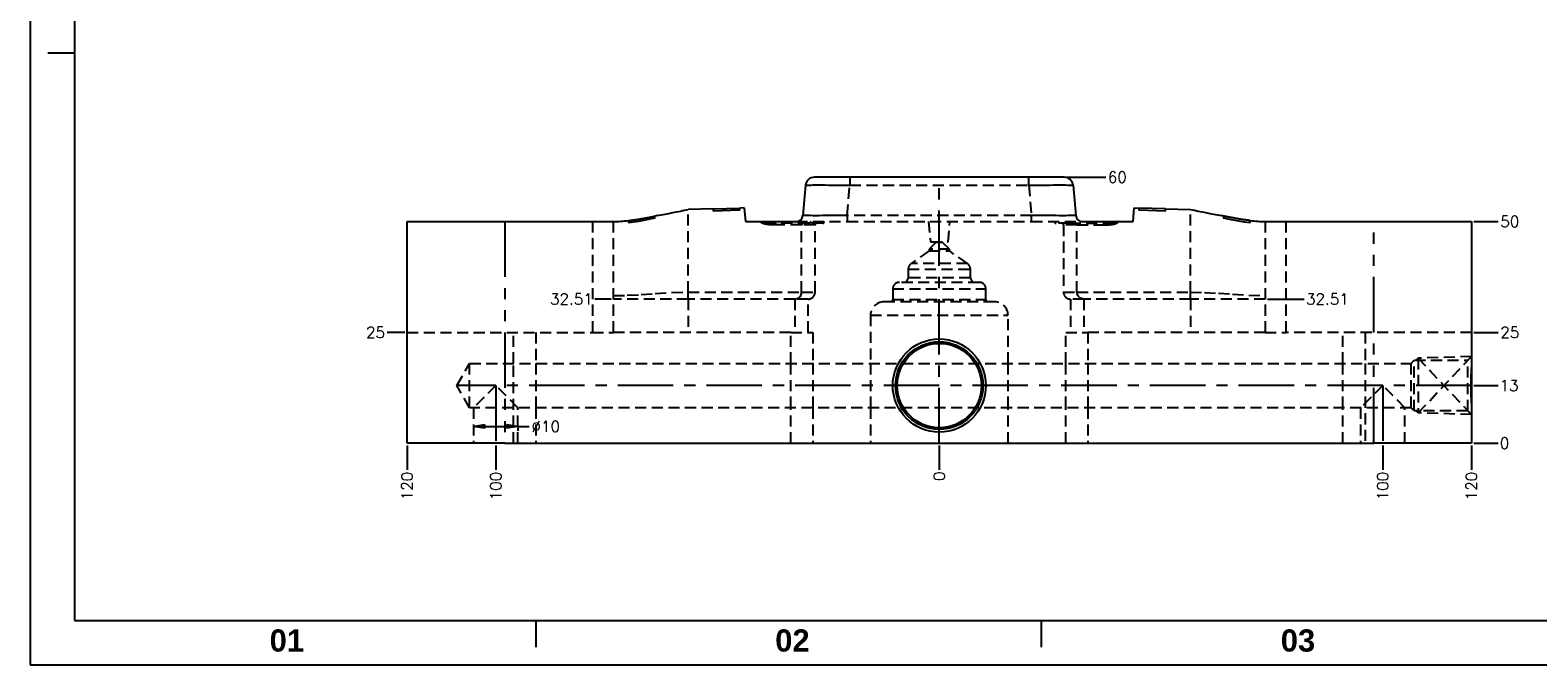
# Model space of a CAD drawing. Extents: x 2651 to 11825, y -3833 to 1075.
# Tile 1 of 256: x 2651 to 2991, y -3833 to -3690. Entities that reach past the tile are written whole.
import ezdxf

# ---------------------------------------------------------------- set-up
doc = ezdxf.new("R2010")
doc.units = 0
doc.header["$LTSCALE"] = 10
for name, pattern in [('CENTER', [2, 1.25, -0.25, 0.25, -0.25]), ('HIDDEN', [0.375, 0.25, -0.125]), ('PHANTOM', [2.5, 1.25, -0.25, 0.25, -0.25, 0.25, -0.25])]:
    doc.linetypes.add(name, pattern=pattern)
doc.layers.get('0').update_dxf_attribs({"linetype": 'CONTINUOUS'})
doc.layers.get('Defpoints').update_dxf_attribs({"linetype": 'CONTINUOUS'})
for name, color, linetype in [('BOX', 4, 'CONTINUOUS'), ('CEN', 1, 'CENTER'), ('COOL', 150, 'HIDDEN'), ('DIM', 3, 'CONTINUOUS'), ('LAYER_099', 7, 'CONTINUOUS')]:
    doc.layers.add(name, color=color, linetype=linetype)
doc.styles.get("Standard").update_dxf_attribs({"font": 'romans.shx'})
doc.dimstyles.new('1-1', dxfattribs={"dimtxt": 2.5, "dimasz": 2.5, "dimexe": 1, "dimexo": 0.5, "dimtad": 0, "dimrnd": 1.38778e-17, "dimzin": 9, "dimdsep": 46, "dimtxsty": 'Standard', "dimblk": 'CLOSED', "dimcen": 0, "dimclrd": 3, "dimclre": 3, "dimclrt": 3, "dimazin": 2, "dimtfac": 0.75, "dimtofl": 0, "dimtmove": 0, "dimatfit": 3, "dimfxl": 0, "dimtolj": 1, "dimarcsym": 0})

# ---------------------------------------------------------------- blocks, each defined once
blk = doc.blocks.new('*D474')
at = {"layer": 'Defpoints', "color": 0}
for p in [(2855.68, -3783.36), (2855.68, -3783.36), (2855.68, -3789.36)]:
    blk.add_point(p, dxfattribs=at)
at = {"layer": 'DIM', "color": 3, "lineweight": -2}
blk.add_line((2855.68, -3783.86), (2855.68, -3789.36), dxfattribs=at)
at = {"layer": 'DIM', "color": 3, "insert": (2855.68, -3790.82), "char_height": 2.5, "attachment_point": 5, "rotation": 90}
blk.add_mtext('\\A1;0', dxfattribs=at)
blk = doc.blocks.new('_Closed')
at = {"color": 0, "linetype": 'ByBlock', "lineweight": -2}
for p, q in [((-1, 0.17), (0, 0)), ((-1, 0.17), (-1, -0.17)), ((0, 0), (-1, -0.17)), ((0, 0), (-1, 0))]:
    blk.add_line(p, q, dxfattribs=at)
blk = doc.blocks.new('*D475')
at = {"layer": 'Defpoints', "color": 0}
for p in [(2755.68, -3783.36), (2855.68, -3783.36), (2755.68, -3789.36)]:
    blk.add_point(p, dxfattribs=at)
at = {"layer": 'DIM', "color": 3, "lineweight": -2}
blk.add_line((2755.68, -3783.86), (2755.68, -3789.36), dxfattribs=at)
at = {"layer": 'DIM', "color": 3, "insert": (2755.68, -3793.02), "char_height": 2.5, "attachment_point": 5, "rotation": 90}
blk.add_mtext('\\A1;100', dxfattribs=at)
blk = doc.blocks.new('*D476')
at = {"layer": 'Defpoints', "color": 0}
for p in [(2735.68, -3783.36), (2855.68, -3783.36), (2735.68, -3789.36)]:
    blk.add_point(p, dxfattribs=at)
at = {"layer": 'DIM', "color": 3, "lineweight": -2}
blk.add_line((2735.68, -3783.86), (2735.68, -3789.36), dxfattribs=at)
at = {"layer": 'DIM', "color": 3, "insert": (2735.68, -3793.02), "char_height": 2.5, "attachment_point": 5, "rotation": 90}
blk.add_mtext('\\A1;120', dxfattribs=at)
blk = doc.blocks.new('*D477')
at = {"layer": 'Defpoints', "color": 0}
for p in [(2855.68, -3783.36), (2955.68, -3783.36), (2955.68, -3789.36)]:
    blk.add_point(p, dxfattribs=at)
at = {"layer": 'DIM', "color": 3, "lineweight": -2}
blk.add_line((2955.68, -3783.86), (2955.68, -3789.36), dxfattribs=at)
at = {"layer": 'DIM', "color": 3, "insert": (2955.68, -3793.02), "char_height": 2.5, "attachment_point": 5, "rotation": 90}
blk.add_mtext('\\A1;100', dxfattribs=at)
blk = doc.blocks.new('*D478')
at = {"layer": 'Defpoints', "color": 0}
for p in [(2855.68, -3783.36), (2975.68, -3783.36), (2975.68, -3789.36)]:
    blk.add_point(p, dxfattribs=at)
at = {"layer": 'DIM', "color": 3, "lineweight": -2}
blk.add_line((2975.68, -3783.86), (2975.68, -3789.36), dxfattribs=at)
at = {"layer": 'DIM', "color": 3, "insert": (2975.68, -3793.02), "char_height": 2.5, "attachment_point": 5, "rotation": 90}
blk.add_mtext('\\A1;120', dxfattribs=at)
blk = doc.blocks.new('*D479')
at = {"layer": 'Defpoints', "color": 0}
for p in [(2855.68, -3783.36), (2975.68, -3783.36), (2981.68, -3783.36)]:
    blk.add_point(p, dxfattribs=at)
at = {"layer": 'DIM', "color": 3, "lineweight": -2}
blk.add_line((2976.18, -3783.36), (2981.68, -3783.36), dxfattribs=at)
at = {"layer": 'DIM', "color": 3, "insert": (2983.14, -3783.36), "char_height": 2.5, "attachment_point": 5}
blk.add_mtext('\\A1;0', dxfattribs=at)
blk = doc.blocks.new('*D480')
at = {"layer": 'Defpoints', "color": 0}
for p in [(2975.68, -3770.36), (2981.68, -3770.36), (2855.68, -3783.36)]:
    blk.add_point(p, dxfattribs=at)
at = {"layer": 'DIM', "color": 3, "lineweight": -2}
blk.add_line((2976.18, -3770.36), (2981.68, -3770.36), dxfattribs=at)
at = {"layer": 'DIM', "color": 3, "insert": (2984.15, -3770.36), "char_height": 2.5, "attachment_point": 5}
blk.add_mtext('\\A1;13', dxfattribs=at)
blk = doc.blocks.new('*D481')
at = {"layer": 'Defpoints', "color": 0}
for p in [(2975.68, -3758.36), (2981.68, -3758.36), (2855.68, -3783.36)]:
    blk.add_point(p, dxfattribs=at)
at = {"layer": 'DIM', "color": 3, "lineweight": -2}
blk.add_line((2976.18, -3758.36), (2981.68, -3758.36), dxfattribs=at)
at = {"layer": 'DIM', "color": 3, "insert": (2984.33, -3758.36), "char_height": 2.5, "attachment_point": 5}
blk.add_mtext('\\A1;25', dxfattribs=at)
blk = doc.blocks.new('*D482')
at = {"layer": 'Defpoints', "color": 0}
for p in [(2975.68, -3733.36), (2981.68, -3733.36), (2855.68, -3783.36)]:
    blk.add_point(p, dxfattribs=at)
at = {"layer": 'DIM', "color": 3, "lineweight": -2}
blk.add_line((2976.18, -3733.36), (2981.68, -3733.36), dxfattribs=at)
at = {"layer": 'DIM', "color": 3, "insert": (2984.33, -3733.36), "char_height": 2.5, "attachment_point": 5}
blk.add_mtext('\\A1;50', dxfattribs=at)
blk = doc.blocks.new('*D483')
at = {"layer": 'Defpoints', "color": 0}
for p in [(2929.18, -3750.85), (2937.93, -3750.85), (2855.68, -3783.36)]:
    blk.add_point(p, dxfattribs=at)
at = {"layer": 'DIM', "color": 3, "lineweight": -2}
blk.add_line((2929.68, -3750.85), (2937.93, -3750.85), dxfattribs=at)
at = {"layer": 'DIM', "color": 3, "insert": (2943.2, -3750.85), "char_height": 2.5, "attachment_point": 5}
blk.add_mtext('\\A1;32.51', dxfattribs=at)
blk = doc.blocks.new('*D484')
at = {"layer": 'Defpoints', "color": 0}
for p in [(2883.85, -3723.36), (2893.24, -3723.36), (2855.68, -3783.36)]:
    blk.add_point(p, dxfattribs=at)
at = {"layer": 'DIM', "color": 3, "lineweight": -2}
blk.add_line((2884.35, -3723.36), (2893.24, -3723.36), dxfattribs=at)
at = {"layer": 'DIM', "color": 3, "insert": (2895.83, -3723.36), "char_height": 2.5, "attachment_point": 5}
blk.add_mtext('\\A1;60', dxfattribs=at)
blk = doc.blocks.new('*D485')
at = {"layer": 'Defpoints', "color": 0}
for p in [(2731.22, -3758.36), (2735.68, -3758.36), (2855.68, -3783.36)]:
    blk.add_point(p, dxfattribs=at)
at = {"layer": 'DIM', "color": 3, "lineweight": -2}
blk.add_line((2735.18, -3758.36), (2731.22, -3758.36), dxfattribs=at)
at = {"layer": 'DIM', "color": 3, "insert": (2728.57, -3758.36), "char_height": 2.5, "attachment_point": 5}
blk.add_mtext('\\A1;25', dxfattribs=at)
blk = doc.blocks.new('*D486')
at = {"layer": 'Defpoints', "color": 0}
for p in [(2777.99, -3750.85), (2782.19, -3750.85), (2855.68, -3783.36)]:
    blk.add_point(p, dxfattribs=at)
at = {"layer": 'DIM', "color": 3, "lineweight": -2}
blk.add_line((2781.69, -3750.85), (2777.99, -3750.85), dxfattribs=at)
at = {"layer": 'DIM', "color": 3, "insert": (2772.73, -3750.85), "char_height": 2.5, "attachment_point": 5}
blk.add_mtext('\\A1;32.51', dxfattribs=at)
blk = doc.blocks.new('*D487')
at = {"layer": 'Defpoints', "color": 0}
for p in [(2750.68, -3779.36), (2750.68, -3779.58), (2760.68, -3779.36)]:
    blk.add_point(p, dxfattribs=at)
at = {"layer": 'DIM', "color": 3, "lineweight": -2}
for p, q in [((2750.68, -3779.86), (2750.68, -3780.58)), ((2753.18, -3779.58), (2758.18, -3779.58)), ((2760.68, -3779.58), (2763.18, -3779.58)), ((2760.68, -3779.86), (2760.68, -3780.58))]:
    blk.add_line(p, q, dxfattribs=at)
at = {"layer": 'DIM', "color": 3, "lineweight": -2, "xscale": 2.5, "yscale": 2.5, "zscale": 2.5, "rotation": 180}
blk.add_blockref('_Closed', (2750.68, -3779.58), dxfattribs=at)
at = {"layer": 'DIM', "color": 3, "lineweight": -2, "xscale": 2.5, "yscale": 2.5, "zscale": 2.5}
blk.add_blockref('_Closed', (2760.68, -3779.58), dxfattribs=at)
at = {"layer": 'DIM', "color": 3, "insert": (2766.96, -3779.58), "char_height": 2.5, "attachment_point": 5}
blk.add_mtext('\\A1;%%c10', dxfattribs=at)
blk = doc.blocks.new('dg')
at = {"color": 4}
for p, q in [((10, 138), (4, 138)), ((114, 10), (114, 4)), ((228, 10), (228, 4))]:
    blk.add_line(p, q, dxfattribs=at)
at = {"layer": 'BOX', "color": 3}
for points in [[(0, 0), (1140, 0), (1140, 820), (0, 820)], [(10, 10), (1130, 10), (1130, 810), (10, 810)]]:
    blk.add_lwpolyline(points, close=True, dxfattribs=at)
at = {"color": 4, "char_height": 5, "attachment_point": 1}
for s, insert in [('{\\fArial|b1|i0|c0|p34;\\C6;01}', (54, 8)), ('{\\fArial|b1|i0|c0|p34;\\C6;02}', (168, 8)), ('{\\fArial|b1|i0|c0|p34;\\C6;03}', (282, 8))]:
    blk.add_mtext_dynamic_manual_height_columns(s, width=8, gutter_width=12.5, heights=[0], dxfattribs=dict(at, insert=insert))

msp = doc.modelspace()

# ---------------------------------------------------------------- linework, layer by layer
at = {"layer": 'CEN'}
msp.add_line((2855.684, -3783.358), (2855.684, -3723.358), dxfattribs=at)
at = {"layer": 'COOL'}
for p, q in [((2749.783, -3775.358), (2749.783, -3765.358)), ((2755.684, -3770.358), (2750.684, -3775.358)), ((2760.684, -3775.358), (2755.684, -3770.358)), ((2955.684, -3770.358), (2950.684, -3775.358)), ((2960.684, -3775.358), (2955.684, -3770.358)), ((2750.684, -3775.358), (2750.684, -3783.358)), ((2760.684, -3783.358), (2760.684, -3775.358)), ((2950.684, -3775.358), (2950.684, -3783.358)), ((2960.684, -3783.358), (2960.684, -3775.358))]:
    msp.add_line(p, q, dxfattribs=at)
at = {"layer": 'COOL', "color": 1, "linetype": 'CENTER'}
for p, q in [((2975.684, -3770.358), (2746.896, -3770.358)), ((2755.684, -3770.358), (2755.684, -3783.358)), ((2955.684, -3770.358), (2955.684, -3783.358))]:
    msp.add_line(p, q, dxfattribs=at)
at = {"layer": 'COOL'}
for points in [[(2962.09, -3775.358), (2749.783, -3775.358), (2746.896, -3770.358), (2749.783, -3765.358), (2962.09, -3765.358)], [(2962.79, -3776.058), (2962.09, -3775.358), (2962.09, -3765.358), (2962.79, -3764.658)], [(2974.834, -3776.058), (2962.79, -3776.058), (2962.79, -3764.658), (2974.834, -3764.658)], [(2975.684, -3763.808), (2963.684, -3764.211), (2963.237, -3764.658)], [(2975.684, -3776.908), (2963.684, -3764.211), (2963.684, -3776.505), (2975.684, -3763.808)], [(2975.684, -3776.908), (2974.834, -3776.058), (2974.834, -3764.658), (2975.684, -3763.808)], [(2975.684, -3776.908), (2963.684, -3776.505), (2963.237, -3776.058)]]:
    msp.add_lwpolyline(points, dxfattribs=at)
at = {"layer": 'LAYER_099', "color": 0, "linetype": 'Continuous'}
for p, q in [((2825.524, -3725.184), (2824.929, -3731.989)), ((2883.851, -3723.358), (2827.517, -3723.358)), ((2885.844, -3725.184), (2886.439, -3731.989)), ((2792.118, -3732.022), (2791.568, -3732.122)), ((2791.568, -3732.631), (2791.568, -3732.122)), ((2804.671, -3730.487), (2799.032, -3730.635)), ((2804.671, -3730.507), (2810.671, -3730.35)), ((2804.671, -3730.487), (2804.671, -3730.987)), ((2810.671, -3730.83), (2804.671, -3730.987)), ((2811.719, -3730.302), (2810.671, -3730.33)), ((2810.671, -3730.83), (2810.671, -3730.33)), ((2811.719, -3730.302), (2811.986, -3733.358)), ((2899.382, -3733.358), (2899.65, -3730.302)), ((2899.65, -3730.302), (2900.697, -3730.33)), ((2900.697, -3730.33), (2900.697, -3730.83)), ((2906.697, -3730.507), (2900.697, -3730.35)), ((2906.697, -3730.987), (2900.697, -3730.83)), ((2906.697, -3730.987), (2906.697, -3730.487)), ((2906.697, -3730.487), (2912.336, -3730.635)), ((2919.8, -3732.122), (2919.25, -3732.022)), ((2919.8, -3732.122), (2919.8, -3732.631)), ((2735.684, -3783.358), (2735.684, -3733.358)), ((2735.684, -3733.358), (2757.684, -3733.358)), ((2757.684, -3733.358), (2782.192, -3733.358)), ((2785.568, -3733.137), (2785.568, -3733.641)), ((2811.986, -3733.358), (2823.435, -3733.358)), ((2887.933, -3733.358), (2899.382, -3733.358)), ((2925.8, -3733.641), (2925.8, -3733.137)), ((2929.176, -3733.358), (2953.684, -3733.358)), ((2953.684, -3733.358), (2975.684, -3733.358)), ((2975.684, -3733.358), (2975.684, -3766.358)), ((2975.684, -3766.358), (2975.684, -3774.358)), ((2975.684, -3774.358), (2975.684, -3783.358)), ((2757.684, -3783.358), (2735.684, -3783.358)), ((2757.684, -3783.358), (2953.684, -3783.358)), ((2975.684, -3783.358), (2953.684, -3783.358))]:
    msp.add_line(p, q, dxfattribs=at)
at = {"layer": 'LAYER_099', "color": 6, "linetype": 'HIDDEN'}
for p, q in [((2834.891, -3731.989), (2835.486, -3725.184)), ((2835.486, -3723.358), (2835.486, -3725.184)), ((2835.486, -3725.184), (2875.882, -3725.184)), ((2875.882, -3725.184), (2875.882, -3723.358)), ((2875.882, -3725.184), (2876.477, -3731.989)), ((2799.032, -3749.291), (2799.032, -3730.635)), ((2834.891, -3731.989), (2834.891, -3733.358)), ((2876.477, -3731.989), (2834.891, -3731.989)), ((2876.477, -3733.358), (2876.477, -3731.989)), ((2912.336, -3749.291), (2912.336, -3730.635)), ((2777.453, -3733.358), (2777.453, -3758.358)), ((2782.192, -3758.358), (2782.192, -3733.358)), ((2824.636, -3734.135), (2818.545, -3734.135)), ((2826.3, -3733.747), (2818.838, -3733.747)), ((2823.435, -3733.358), (2834.891, -3733.358)), ((2827.677, -3734.135), (2824.636, -3734.135)), ((2824.636, -3749.291), (2824.636, -3734.135)), ((2829.361, -3733.747), (2826.3, -3733.747)), ((2827.677, -3749.291), (2827.677, -3734.135)), ((2834.891, -3733.358), (2876.477, -3733.358)), ((2853.28, -3733.358), (2853.684, -3737.978)), ((2857.684, -3737.978), (2858.088, -3733.358)), ((2876.477, -3733.358), (2887.933, -3733.358)), ((2885.068, -3733.747), (2882.007, -3733.747)), ((2886.732, -3734.135), (2883.691, -3734.135)), ((2883.691, -3734.135), (2883.691, -3749.291)), ((2885.068, -3733.747), (2892.53, -3733.747)), ((2886.732, -3734.135), (2892.823, -3734.135)), ((2886.732, -3749.291), (2886.732, -3734.135)), ((2929.176, -3733.358), (2929.176, -3758.358)), ((2933.915, -3758.358), (2933.915, -3733.358)), ((2854.934, -3738.078), (2853.409, -3739.603)), ((2857.959, -3739.603), (2853.409, -3739.603)), ((2853.409, -3739.603), (2853.409, -3740.001)), ((2853.684, -3737.978), (2857.684, -3737.978)), ((2854.934, -3737.978), (2854.934, -3738.078)), ((2856.434, -3738.078), (2854.934, -3738.078)), ((2856.434, -3738.078), (2856.434, -3737.978)), ((2857.959, -3739.603), (2856.434, -3738.078)), ((2857.959, -3740.001), (2857.959, -3739.603)), ((2853.409, -3740.001), (2849.319, -3742.866)), ((2862.049, -3742.866), (2849.319, -3742.866)), ((2853.409, -3740.001), (2857.959, -3740.001)), ((2862.049, -3742.866), (2857.959, -3740.001)), ((2848.679, -3746.078), (2848.102, -3747.078)), ((2848.679, -3744.094), (2862.689, -3744.094)), ((2848.679, -3744.094), (2848.679, -3746.078)), ((2862.689, -3746.078), (2848.679, -3746.078)), ((2862.689, -3746.078), (2862.689, -3744.094)), ((2863.266, -3747.078), (2862.689, -3746.078)), ((2799.032, -3750.846), (2799.032, -3749.291)), ((2799.032, -3749.291), (2824.636, -3749.291)), ((2824.636, -3749.291), (2827.677, -3749.291)), ((2845.184, -3748.578), (2866.184, -3748.578)), ((2845.184, -3748.578), (2845.184, -3750.978)), ((2864.684, -3747.078), (2846.684, -3747.078)), ((2866.184, -3750.978), (2866.184, -3748.578)), ((2883.691, -3749.291), (2886.732, -3749.291)), ((2886.732, -3749.291), (2912.336, -3749.291)), ((2912.336, -3750.846), (2912.336, -3749.291)), ((2799.032, -3750.846), (2782.192, -3750.846)), ((2823.099, -3750.846), (2799.032, -3750.846)), ((2799.032, -3750.846), (2799.032, -3758.358)), ((2826.123, -3750.846), (2823.099, -3750.846)), ((2823.099, -3750.846), (2823.099, -3758.358)), ((2826.123, -3758.358), (2826.123, -3750.846)), ((2868.184, -3751.478), (2843.184, -3751.478)), ((2845.184, -3750.978), (2844.895, -3751.478)), ((2845.184, -3750.978), (2866.184, -3750.978)), ((2866.473, -3751.478), (2866.184, -3750.978)), ((2888.269, -3750.846), (2885.245, -3750.846)), ((2885.245, -3750.846), (2885.245, -3758.358)), ((2912.336, -3750.846), (2888.269, -3750.846)), ((2888.269, -3750.846), (2888.269, -3758.358)), ((2929.176, -3750.846), (2912.336, -3750.846)), ((2912.336, -3750.846), (2912.336, -3758.358)), ((2840.184, -3754.478), (2840.184, -3765.358)), ((2840.184, -3754.478), (2871.184, -3754.478)), ((2871.184, -3765.358), (2871.184, -3754.478)), ((2735.684, -3758.358), (2777.453, -3758.358)), ((2759.684, -3765.358), (2759.684, -3758.358)), ((2764.684, -3758.358), (2764.684, -3765.358)), ((2777.453, -3758.358), (2782.192, -3758.358)), ((2822.184, -3758.358), (2782.192, -3758.358)), ((2822.184, -3765.358), (2822.184, -3758.358)), ((2822.184, -3758.358), (2827.184, -3758.358)), ((2827.184, -3758.358), (2827.184, -3765.358)), ((2884.184, -3765.358), (2884.184, -3758.358)), ((2884.184, -3758.358), (2889.184, -3758.358)), ((2889.184, -3758.358), (2889.184, -3765.358)), ((2929.176, -3758.358), (2889.184, -3758.358)), ((2929.176, -3758.358), (2933.915, -3758.358)), ((2975.684, -3758.358), (2933.915, -3758.358)), ((2946.684, -3765.358), (2946.684, -3758.358)), ((2951.684, -3758.358), (2951.684, -3765.358)), ((2759.684, -3783.358), (2759.684, -3765.358)), ((2764.684, -3765.358), (2764.684, -3775.358)), ((2822.184, -3775.358), (2822.184, -3765.358)), ((2827.184, -3765.358), (2827.184, -3775.358)), ((2840.184, -3765.358), (2840.184, -3775.358)), ((2871.184, -3775.358), (2871.184, -3765.358)), ((2884.184, -3775.358), (2884.184, -3765.358)), ((2889.184, -3765.358), (2889.184, -3775.358)), ((2946.684, -3775.358), (2946.684, -3765.358)), ((2951.684, -3765.358), (2951.684, -3783.358)), ((2764.684, -3775.358), (2764.684, -3783.358)), ((2822.184, -3783.358), (2822.184, -3775.358)), ((2827.184, -3775.358), (2827.184, -3783.358)), ((2840.184, -3775.358), (2840.184, -3783.358)), ((2871.184, -3783.358), (2871.184, -3775.358)), ((2884.184, -3783.358), (2884.184, -3775.358)), ((2889.184, -3775.358), (2889.184, -3783.358)), ((2946.684, -3783.358), (2946.684, -3775.358))]:
    msp.add_line(p, q, dxfattribs=at)
at = {"layer": 'LAYER_099', "color": 253, "linetype": 'PHANTOM'}
for p, q in [((2757.684, -3733.358), (2757.684, -3783.358)), ((2953.684, -3783.358), (2953.684, -3733.358))]:
    msp.add_line(p, q, dxfattribs=at)
at = {"layer": 'LAYER_099', "color": 6, "linetype": 'HIDDEN'}
for points in [[(2825.524, -3725.184, 0), (2825.573, -3725.168, 0), (2825.717, -3725.153, 0), (2825.955, -3725.141, 0), (2826.284, -3725.131, 0), (2826.702, -3725.123, 0), (2827.204, -3725.117, 0), (2827.787, -3725.114, 0), (2828.444, -3725.112, 0), (2829.169, -3725.114, 0), (2829.955, -3725.117, 0), (2830.794, -3725.123, 0), (2831.678, -3725.131, 0), (2832.598, -3725.141, 0), (2833.546, -3725.153, 0), (2834.511, -3725.168, 0), (2835.486, -3725.184, 0)], [(2875.882, -3725.184, 0), (2876.857, -3725.168, 0), (2877.823, -3725.153, 0), (2878.77, -3725.141, 0), (2879.691, -3725.131, 0), (2880.575, -3725.123, 0), (2881.414, -3725.117, 0), (2882.199, -3725.114, 0), (2882.924, -3725.112, 0), (2883.581, -3725.114, 0), (2884.164, -3725.117, 0), (2884.666, -3725.123, 0), (2885.084, -3725.131, 0), (2885.413, -3725.141, 0), (2885.651, -3725.153, 0), (2885.795, -3725.168, 0), (2885.844, -3725.184, 0)], [(2834.891, -3731.989, 0), (2833.916, -3732.001, 0), (2832.95, -3732.011, 0), (2832.001, -3732.021, 0), (2831.079, -3732.028, 0), (2830.193, -3732.034, 0), (2829.352, -3732.039, 0), (2828.564, -3732.041, 0), (2827.838, -3732.042, 0), (2827.18, -3732.041, 0), (2826.597, -3732.039, 0), (2826.095, -3732.034, 0), (2825.678, -3732.028, 0), (2825.351, -3732.021, 0), (2825.116, -3732.011, 0), (2824.975, -3732.001, 0), (2824.929, -3731.989, 0)], [(2886.439, -3731.989, 0), (2886.393, -3732.001, 0), (2886.252, -3732.011, 0), (2886.017, -3732.021, 0), (2885.69, -3732.028, 0), (2885.273, -3732.034, 0), (2884.771, -3732.039, 0), (2884.189, -3732.041, 0), (2883.531, -3732.042, 0), (2882.804, -3732.041, 0), (2882.016, -3732.039, 0), (2881.175, -3732.034, 0), (2880.289, -3732.028, 0), (2879.367, -3732.021, 0), (2878.418, -3732.011, 0), (2877.452, -3732.001, 0), (2876.477, -3731.989, 0)], [(2818.545, -3734.135, 0), (2818.125, -3734.128, 0), (2817.759, -3734.113, 0), (2817.344, -3734.08, 0), (2816.937, -3734.032, 0), (2816.78, -3734.009, 0), (2816.629, -3733.983, 0), (2816.484, -3733.956, 0), (2816.345, -3733.926, 0), (2816.213, -3733.895, 0), (2816.087, -3733.861, 0), (2815.972, -3733.826, 0), (2815.865, -3733.789, 0), (2815.767, -3733.752, 0), (2815.679, -3733.713, 0), (2815.601, -3733.673, 0), (2815.532, -3733.632, 0), (2815.501, -3733.611, 0), (2815.473, -3733.589, 0), (2815.447, -3733.567, 0), (2815.424, -3733.545, 0), (2815.403, -3733.523, 0), (2815.384, -3733.5, 0), (2815.372, -3733.483, 0), (2815.361, -3733.466, 0), (2815.352, -3733.448, 0), (2815.344, -3733.431, 0), (2815.338, -3733.416, 0), (2815.334, -3733.402, 0), (2815.33, -3733.387, 0), (2815.327, -3733.373, 0), (2815.326, -3733.358, 0)], [(2815.386, -3733.358, 0), (2815.387, -3733.361, 0), (2815.387, -3733.365, 0), (2815.388, -3733.368, 0), (2815.39, -3733.371, 0), (2815.391, -3733.375, 0), (2815.393, -3733.379, 0), (2815.396, -3733.383, 0), (2815.399, -3733.387, 0), (2815.402, -3733.391, 0), (2815.408, -3733.398, 0), (2815.416, -3733.405, 0), (2815.424, -3733.411, 0), (2815.432, -3733.418, 0), (2815.442, -3733.424, 0), (2815.465, -3733.438, 0), (2815.491, -3733.451, 0), (2815.521, -3733.464, 0), (2815.555, -3733.476, 0), (2815.592, -3733.489, 0), (2815.834, -3733.55, 0), (2816.165, -3733.606, 0), (2816.476, -3733.643, 0), (2816.684, -3733.663, 0), (2816.911, -3733.682, 0), (2817.155, -3733.698, 0), (2817.304, -3733.707, 0), (2817.465, -3733.715, 0), (2817.637, -3733.723, 0), (2817.82, -3733.73, 0), (2818.014, -3733.736, 0), (2818.311, -3733.742, 0), (2818.546, -3733.745, 0), (2818.721, -3733.746, 0), (2818.838, -3733.747, 0)], [(2818.838, -3733.747, 0), (2818.787, -3733.752, 0), (2818.738, -3733.77, 0), (2818.691, -3733.799, 0), (2818.65, -3733.837, 0), (2818.614, -3733.885, 0), (2818.584, -3733.941, 0), (2818.563, -3734.002, 0), (2818.55, -3734.068, 0), (2818.545, -3734.135, 0)], [(2825.02, -3733.747, 0), (2824.953, -3733.752, 0), (2824.888, -3733.77, 0), (2824.828, -3733.799, 0), (2824.773, -3733.837, 0), (2824.726, -3733.885, 0), (2824.687, -3733.941, 0), (2824.659, -3734.002, 0), (2824.642, -3734.068, 0), (2824.636, -3734.135, 0)], [(2826.684, -3733.358, 0), (2826.683, -3733.39, 0), (2826.679, -3733.422, 0), (2826.672, -3733.455, 0), (2826.662, -3733.487, 0), (2826.651, -3733.516, 0), (2826.636, -3733.546, 0), (2826.619, -3733.574, 0), (2826.6, -3733.601, 0), (2826.579, -3733.625, 0), (2826.556, -3733.648, 0), (2826.531, -3733.669, 0), (2826.504, -3733.687, 0), (2826.476, -3733.703, 0), (2826.447, -3733.717, 0), (2826.416, -3733.728, 0), (2826.385, -3733.737, 0), (2826.363, -3733.741, 0), (2826.341, -3733.744, 0), (2826.321, -3733.746, 0), (2826.3, -3733.747, 0)], [(2884.684, -3733.358, 0), (2884.685, -3733.388, 0), (2884.689, -3733.419, 0), (2884.695, -3733.449, 0), (2884.703, -3733.478, 0), (2884.713, -3733.507, 0), (2884.726, -3733.534, 0), (2884.741, -3733.561, 0), (2884.757, -3733.586, 0), (2884.776, -3733.61, 0), (2884.797, -3733.633, 0), (2884.819, -3733.653, 0), (2884.842, -3733.672, 0), (2884.868, -3733.689, 0), (2884.894, -3733.704, 0), (2884.921, -3733.717, 0), (2884.95, -3733.728, 0), (2884.979, -3733.736, 0), (2885.008, -3733.742, 0), (2885.038, -3733.745, 0), (2885.068, -3733.747, 0)], [(2886.348, -3733.747, 0), (2886.415, -3733.752, 0), (2886.48, -3733.77, 0), (2886.54, -3733.799, 0), (2886.595, -3733.837, 0), (2886.643, -3733.885, 0), (2886.681, -3733.941, 0), (2886.709, -3734.002, 0), (2886.727, -3734.068, 0), (2886.732, -3734.135, 0)], [(2895.982, -3733.358, 0), (2895.982, -3733.361, 0), (2895.981, -3733.365, 0), (2895.98, -3733.368, 0), (2895.978, -3733.371, 0), (2895.977, -3733.375, 0), (2895.975, -3733.379, 0), (2895.972, -3733.383, 0), (2895.969, -3733.387, 0), (2895.966, -3733.391, 0), (2895.96, -3733.398, 0), (2895.953, -3733.405, 0), (2895.945, -3733.411, 0), (2895.936, -3733.418, 0), (2895.926, -3733.424, 0), (2895.903, -3733.438, 0), (2895.877, -3733.451, 0), (2895.847, -3733.464, 0), (2895.813, -3733.476, 0), (2895.776, -3733.489, 0), (2895.534, -3733.55, 0), (2895.203, -3733.606, 0), (2894.892, -3733.643, 0), (2894.684, -3733.663, 0), (2894.458, -3733.682, 0), (2894.213, -3733.698, 0), (2894.064, -3733.707, 0), (2893.903, -3733.715, 0), (2893.731, -3733.723, 0), (2893.548, -3733.73, 0), (2893.354, -3733.736, 0), (2893.057, -3733.742, 0), (2892.822, -3733.745, 0), (2892.647, -3733.746, 0), (2892.53, -3733.747, 0)], [(2892.53, -3733.747, 0), (2892.581, -3733.752, 0), (2892.63, -3733.77, 0), (2892.677, -3733.799, 0), (2892.719, -3733.837, 0), (2892.755, -3733.885, 0), (2892.784, -3733.941, 0), (2892.805, -3734.002, 0), (2892.819, -3734.068, 0), (2892.823, -3734.135, 0)], [(2892.823, -3734.135, 0), (2893.243, -3734.128, 0), (2893.609, -3734.113, 0), (2894.024, -3734.08, 0), (2894.431, -3734.032, 0), (2894.588, -3734.009, 0), (2894.739, -3733.983, 0), (2894.884, -3733.956, 0), (2895.023, -3733.926, 0), (2895.155, -3733.895, 0), (2895.281, -3733.861, 0), (2895.397, -3733.826, 0), (2895.503, -3733.789, 0), (2895.601, -3733.752, 0), (2895.689, -3733.713, 0), (2895.767, -3733.673, 0), (2895.836, -3733.632, 0), (2895.867, -3733.611, 0), (2895.895, -3733.589, 0), (2895.921, -3733.567, 0), (2895.944, -3733.545, 0), (2895.965, -3733.523, 0), (2895.984, -3733.5, 0), (2895.996, -3733.483, 0), (2896.007, -3733.466, 0), (2896.016, -3733.448, 0), (2896.024, -3733.431, 0), (2896.03, -3733.416, 0), (2896.034, -3733.402, 0), (2896.038, -3733.387, 0), (2896.041, -3733.373, 0), (2896.043, -3733.358, 0)], [(2782.192, -3750.069, 0), (2785.335, -3749.997, 0), (2788.479, -3749.825, 0), (2791.622, -3749.61, 0), (2795.327, -3749.388, 0), (2799.032, -3749.291, 0)], [(2823.099, -3750.846, 0), (2823.366, -3750.822, 0), (2823.625, -3750.752, 0), (2823.868, -3750.638, 0), (2824.087, -3750.482, 0), (2824.276, -3750.291, 0), (2824.43, -3750.069, 0), (2824.543, -3749.823, 0), (2824.612, -3749.561, 0), (2824.636, -3749.291, 0)], [(2888.269, -3750.846, 0), (2888.002, -3750.822, 0), (2887.743, -3750.752, 0), (2887.501, -3750.638, 0), (2887.281, -3750.482, 0), (2887.092, -3750.291, 0), (2886.938, -3750.069, 0), (2886.825, -3749.823, 0), (2886.756, -3749.561, 0), (2886.732, -3749.291, 0)], [(2912.336, -3749.291, 0), (2915.48, -3749.363, 0), (2918.623, -3749.535, 0), (2921.767, -3749.75, 0), (2925.472, -3749.972, 0), (2929.176, -3750.069, 0)]]:
    msp.add_polyline3d(points, dxfattribs=at)
at = {"layer": 'LAYER_099', "color": 0, "linetype": 'Continuous'}
for points in [[(2785.568, -3733.157, 0), (2785.574, -3733.157, 0), (2785.591, -3733.155, 0), (2785.632, -3733.15, 0), (2785.693, -3733.142, 0), (2785.776, -3733.132, 0), (2785.879, -3733.119, 0), (2785.997, -3733.103, 0), (2786.134, -3733.085, 0), (2786.29, -3733.063, 0), (2786.464, -3733.039, 0), (2786.647, -3733.012, 0), (2786.844, -3732.983, 0), (2787.057, -3732.951, 0), (2787.281, -3732.915, 0), (2787.509, -3732.878, 0), (2787.746, -3732.839, 0), (2787.993, -3732.798, 0), (2788.245, -3732.754, 0), (2788.404, -3732.727, 0), (2788.564, -3732.698, 0), (2788.725, -3732.67, 0), (2788.886, -3732.641, 0), (2789.134, -3732.596, 0), (2789.38, -3732.55, 0), (2789.626, -3732.505, 0), (2789.866, -3732.46, 0), (2790.088, -3732.419, 0), (2790.302, -3732.379, 0), (2790.507, -3732.34, 0), (2790.605, -3732.322, 0), (2790.7, -3732.304, 0), (2790.868, -3732.273, 0), (2791.022, -3732.244, 0), (2791.162, -3732.218, 0), (2791.225, -3732.206, 0), (2791.283, -3732.195, 0), (2791.379, -3732.178, 0), (2791.457, -3732.163, 0), (2791.515, -3732.152, 0), (2791.536, -3732.149, 0), (2791.552, -3732.146, 0), (2791.564, -3732.143, 0), (2791.568, -3732.143, 0)], [(2791.568, -3732.631, 0), (2790.315, -3732.865, 0), (2789.062, -3733.097, 0), (2787.32, -3733.395, 0), (2785.568, -3733.641, 0)], [(2925.8, -3733.157, 0), (2925.795, -3733.157, 0), (2925.777, -3733.155, 0), (2925.735, -3733.15, 0), (2925.673, -3733.142, 0), (2925.59, -3733.132, 0), (2925.489, -3733.119, 0), (2925.37, -3733.103, 0), (2925.234, -3733.085, 0), (2925.077, -3733.063, 0), (2924.904, -3733.039, 0), (2924.721, -3733.012, 0), (2924.524, -3732.983, 0), (2924.311, -3732.95, 0), (2924.087, -3732.915, 0), (2923.858, -3732.878, 0), (2923.622, -3732.839, 0), (2923.375, -3732.798, 0), (2923.123, -3732.754, 0), (2922.964, -3732.726, 0), (2922.804, -3732.698, 0), (2922.643, -3732.67, 0), (2922.483, -3732.641, 0), (2922.233, -3732.595, 0), (2921.988, -3732.55, 0), (2921.741, -3732.505, 0), (2921.502, -3732.46, 0), (2921.279, -3732.419, 0), (2921.067, -3732.379, 0), (2920.86, -3732.34, 0), (2920.669, -3732.304, 0), (2920.499, -3732.273, 0), (2920.346, -3732.244, 0), (2920.25, -3732.226, 0), (2920.163, -3732.21, 0), (2920.085, -3732.195, 0), (2919.989, -3732.177, 0), (2919.912, -3732.163, 0), (2919.853, -3732.152, 0), (2919.816, -3732.146, 0), (2919.804, -3732.143, 0), (2919.8, -3732.143, 0)], [(2925.8, -3733.641, 0), (2924.537, -3733.47, 0), (2923.278, -3733.268, 0), (2921.538, -3732.955, 0), (2919.8, -3732.631, 0)], [(2975.684, -3774.358, 0), (2975.682, -3774.096, 0), (2975.675, -3773.807, 0), (2975.666, -3773.487, 0), (2975.654, -3773.142, 0), (2975.641, -3772.789, 0), (2975.629, -3772.418, 0), (2975.617, -3772.023, 0), (2975.607, -3771.613, 0), (2975.6, -3771.209, 0), (2975.595, -3770.795, 0), (2975.593, -3770.369, 0), (2975.595, -3769.94, 0), (2975.599, -3769.531, 0), (2975.607, -3769.124, 0), (2975.616, -3768.718, 0), (2975.628, -3768.32, 0), (2975.641, -3767.95, 0), (2975.653, -3767.594, 0), (2975.665, -3767.25, 0), (2975.675, -3766.926, 0), (2975.682, -3766.63, 0), (2975.684, -3766.358, 0)]]:
    msp.add_polyline3d(points, dxfattribs=at)
for radius in [10.5, 9.88, 9.5]:
    msp.add_circle((2855.684, -3770.358), radius, dxfattribs=at)
for centre, radius, start, end in [((2827.517, -3725.358), 2, 90, 175), ((2883.851, -3725.358), 2, 5, 90), ((2747.671, -3492.639), 243.474, 280.51847, 282.17793), ((2823.435, -3731.858), 1.5, 270, 355), ((2887.933, -3731.858), 1.5, 185, 270), ((2959.984, -3511.14), 224.606, 257.75236, 259.55123), ((2782.069, -3705.541), 27.817, 270.25252, 277.22551), ((2929.336, -3704.972), 28.387, 262.84454, 269.67743)]:
    msp.add_arc(centre, radius, start, end, dxfattribs=at)
at = {"layer": 'LAYER_099', "color": 6, "linetype": 'HIDDEN'}
for centre, radius, start, end in [((2828.066, -3734.135), 0.389, 90, 180), ((2829.361, -3733.358), 0.389, 270, 0), ((2882.007, -3733.358), 0.389, 180, 270), ((2883.302, -3734.135), 0.389, 0, 90), ((2850.179, -3744.094), 1.5, 125, 180), ((2861.189, -3744.094), 1.5, 0, 55), ((2826.123, -3749.291), 1.554, 270, 0), ((2846.684, -3748.578), 1.5, 90, 180), ((2864.684, -3748.578), 1.5, 0, 90), ((2885.245, -3749.291), 1.554, 180, 270), ((2843.184, -3754.478), 3, 90, 180), ((2868.184, -3754.478), 3, 0, 90)]:
    msp.add_arc(centre, radius, start, end, dxfattribs=at)

# ---------------------------------------------------------------- block references
at = {"layer": 'DIM'}
msp.add_blockref('dg', (2650.684, -3833.358), dxfattribs=at)

# ---------------------------------------------------------------- dimensions: what is measured, and where the dimension line sits
for feature_location, offset, dtype, origin, picture, middle in [((2883.851, -3723.358), (9.389, 0), 0, (2855.684, -3783.358), '*D484', (2895.83, -3723.358)), ((2975.684, -3733.358), (6, 0), 0, (2855.684, -3783.358), '*D482', (2984.333, -3733.358)), ((2782.192, -3750.846), (-4.197, 0), 0, (2855.684, -3783.358), '*D486', (2772.727, -3750.846)), ((2929.176, -3750.846), (8.753, 0), 0, (2855.684, -3783.358), '*D483', (2943.198, -3750.846)), ((2735.684, -3758.358), (-4.469, 0), 0, (2855.684, -3783.358), '*D485', (2728.566, -3758.358)), ((2975.684, -3758.358), (6, 0), 0, (2855.684, -3783.358), '*D481', (2984.333, -3758.358)), ((2975.684, -3770.358), (6, 0), 0, (2855.684, -3783.358), '*D480', (2984.154, -3770.358)), ((2735.684, -3783.358), (0, -6), 1, (2855.684, -3783.358), '*D476', (2735.684, -3793.019)), ((2755.684, -3783.358), (0, -6), 1, (2855.684, -3783.358), '*D475', (2755.684, -3793.019)), ((2855.684085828, -3783.357951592), (0, -6), 1, (2855.684085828, -3783.357951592), '*D474', (2855.684085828, -3790.816284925)), ((2975.684085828, -3783.357951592), (6, 0), 0, (2855.684085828, -3783.357951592), '*D479', (2983.142419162, -3783.357951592)), ((2955.684, -3783.358), (0, -6), 1, (2855.684, -3783.358), '*D477', (2955.684, -3793.019)), ((2975.684, -3783.358), (0, -6), 1, (2855.684, -3783.358), '*D478', (2975.684, -3793.019))]:
    dim = msp.add_ordinate_dim(feature_location=feature_location, offset=offset, dtype=dtype, origin=origin, dimstyle='1-1', dxfattribs=at)
    dim.commit()
    dim.dimension.update_dxf_attribs({"geometry": picture, "text_midpoint": middle})
dim = msp.add_linear_dim(base=(2750.684, -3779.584), p1=(2760.684, -3779.358), p2=(2750.684, -3779.358), text='%%c<>', dimstyle='1-1', dxfattribs=at)
dim.commit()
dim.dimension.update_dxf_attribs({"geometry": '*D487', "text_midpoint": (2766.964, -3779.584), "dimtype": 160})

doc.saveas('drawing.dxf')
